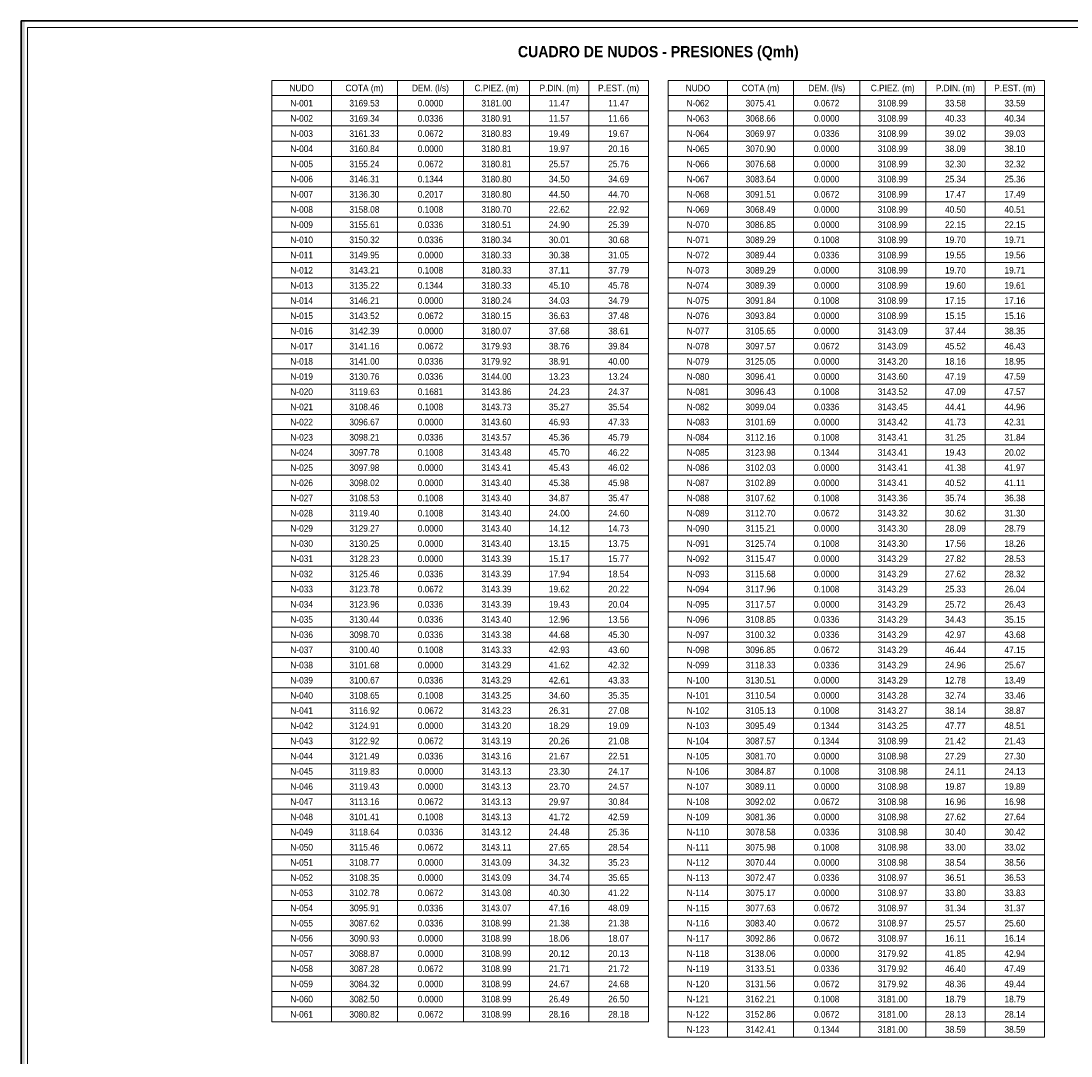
# Paper-space layout 'RD-03 CUADROS' of a CAD drawing. Header units: metres. Extents: x 25 to 831, y 10 to 584.
# Tile 1 of 4: x 25 to 343, y 270 to 584. Entities that reach past the tile are written whole.
import ezdxf
from ezdxf.enums import TextEntityAlignment as Align

# ---------------------------------------------------------------- set-up
doc = ezdxf.new("R2010")
doc.units = ezdxf.units.M
doc.layers.add('CH-FILL', color=7, linetype='Continuous', lineweight=0, true_color=0x17354a)
for name, color, linetype, lineweight in [('LAM-MARCO', 7, 'Continuous', 50), ('LAM-ROTULO', 7, 'Continuous', 35), ('LAM-TABLA', 7, 'Continuous', 18), ('LAM-TXT', 7, 'Continuous', 25)]:
    doc.layers.add(name, color=color, linetype=linetype, lineweight=lineweight)
doc.styles.add('CH-BOLD', font='Arialbd.ttf')
doc.styles.add('CH-TEXT', font='Arial.ttf')

psp = doc.layouts.new('RD-03 CUADROS')

# ---------------------------------------------------------------- linework, layer by layer
at = {"layer": 'CH-FILL', "true_color": 0x087e8b}
psp.add_solid([(25, 10), (26.1, 10), (25, 584), (26.1, 584)], dxfattribs=at)
at = {"layer": 'LAM-MARCO', "lineweight": 30, "true_color": 0x17354a}
psp.add_lwpolyline([(25, 10), (831, 10), (831, 584), (25, 584)], close=True, dxfattribs=at)
at = {"layer": 'LAM-ROTULO', "lineweight": 13, "true_color": 0xdce7ec}
psp.add_lwpolyline([(27, 12), (829, 12), (829, 582), (27, 582)], close=True, dxfattribs=at)
at = {"layer": 'LAM-TABLA', "lineweight": 9, "true_color": 0x8b9ba4}
for p, q in [((119, 566), (119, 280.8)), ((139, 566), (139, 280.8)), ((159, 566), (159, 280.8)), ((179, 566), (179, 280.8)), ((197, 566), (197, 280.8)), ((239, 566), (239, 276.2)), ((259, 566), (259, 276.2)), ((279, 566), (279, 276.2)), ((299, 566), (299, 276.2)), ((317, 566), (317, 276.2)), ((101, 561.4), (215, 561.4)), ((221, 561.4), (335, 561.4)), ((101, 556.8), (215, 556.8)), ((221, 556.8), (335, 556.8)), ((101, 552.2), (215, 552.2)), ((221, 552.2), (335, 552.2)), ((101, 547.6), (215, 547.6)), ((221, 547.6), (335, 547.6)), ((101, 543), (215, 543)), ((221, 543), (335, 543)), ((101, 538.4), (215, 538.4)), ((221, 538.4), (335, 538.4)), ((101, 533.8), (215, 533.8)), ((221, 533.8), (335, 533.8)), ((101, 529.2), (215, 529.2)), ((221, 529.2), (335, 529.2)), ((101, 524.6), (215, 524.6)), ((221, 524.6), (335, 524.6)), ((101, 520), (215, 520)), ((221, 520), (335, 520)), ((101, 515.4), (215, 515.4)), ((221, 515.4), (335, 515.4)), ((101, 510.8), (215, 510.8)), ((221, 510.8), (335, 510.8)), ((101, 506.2), (215, 506.2)), ((221, 506.2), (335, 506.2)), ((101, 501.6), (215, 501.6)), ((221, 501.6), (335, 501.6)), ((101, 497), (215, 497)), ((221, 497), (335, 497)), ((101, 492.4), (215, 492.4)), ((221, 492.4), (335, 492.4)), ((101, 487.8), (215, 487.8)), ((221, 487.8), (335, 487.8)), ((101, 483.2), (215, 483.2)), ((221, 483.2), (335, 483.2)), ((101, 478.6), (215, 478.6)), ((221, 478.6), (335, 478.6)), ((101, 474), (215, 474)), ((221, 474), (335, 474)), ((101, 469.4), (215, 469.4)), ((221, 469.4), (335, 469.4)), ((101, 464.8), (215, 464.8)), ((221, 464.8), (335, 464.8)), ((101, 460.2), (215, 460.2)), ((221, 460.2), (335, 460.2)), ((101, 455.6), (215, 455.6)), ((221, 455.6), (335, 455.6)), ((101, 451), (215, 451)), ((221, 451), (335, 451)), ((101, 446.4), (215, 446.4)), ((221, 446.4), (335, 446.4)), ((101, 441.8), (215, 441.8)), ((221, 441.8), (335, 441.8)), ((101, 437.2), (215, 437.2)), ((221, 437.2), (335, 437.2)), ((101, 432.6), (215, 432.6)), ((221, 432.6), (335, 432.6)), ((101, 428), (215, 428)), ((221, 428), (335, 428)), ((101, 423.4), (215, 423.4)), ((221, 423.4), (335, 423.4)), ((101, 418.8), (215, 418.8)), ((221, 418.8), (335, 418.8)), ((101, 414.2), (215, 414.2)), ((221, 414.2), (335, 414.2)), ((101, 409.6), (215, 409.6)), ((221, 409.6), (335, 409.6)), ((101, 405), (215, 405)), ((221, 405), (335, 405)), ((101, 400.4), (215, 400.4)), ((221, 400.4), (335, 400.4)), ((101, 395.8), (215, 395.8)), ((221, 395.8), (335, 395.8)), ((101, 391.2), (215, 391.2)), ((221, 391.2), (335, 391.2)), ((101, 386.6), (215, 386.6)), ((221, 386.6), (335, 386.6)), ((101, 382), (215, 382)), ((221, 382), (335, 382)), ((101, 377.4), (215, 377.4)), ((221, 377.4), (335, 377.4)), ((101, 372.8), (215, 372.8)), ((221, 372.8), (335, 372.8)), ((101, 368.2), (215, 368.2)), ((221, 368.2), (335, 368.2)), ((101, 363.6), (215, 363.6)), ((221, 363.6), (335, 363.6)), ((101, 359), (215, 359)), ((221, 359), (335, 359)), ((101, 354.4), (215, 354.4)), ((221, 354.4), (335, 354.4)), ((101, 349.8), (215, 349.8)), ((221, 349.8), (335, 349.8)), ((101, 345.2), (215, 345.2)), ((221, 345.2), (335, 345.2)), ((101, 340.6), (215, 340.6)), ((221, 340.6), (335, 340.6)), ((101, 336), (215, 336)), ((221, 336), (335, 336)), ((101, 331.4), (215, 331.4)), ((221, 331.4), (335, 331.4)), ((101, 326.8), (215, 326.8)), ((221, 326.8), (335, 326.8)), ((101, 322.2), (215, 322.2)), ((221, 322.2), (335, 322.2)), ((101, 317.6), (215, 317.6)), ((221, 317.6), (335, 317.6)), ((101, 313), (215, 313)), ((221, 313), (335, 313)), ((101, 308.4), (215, 308.4)), ((221, 308.4), (335, 308.4)), ((101, 303.8), (215, 303.8)), ((221, 303.8), (335, 303.8)), ((101, 299.2), (215, 299.2)), ((221, 299.2), (335, 299.2)), ((101, 294.6), (215, 294.6)), ((221, 294.6), (335, 294.6)), ((101, 290), (215, 290)), ((221, 290), (335, 290)), ((101, 285.4), (215, 285.4)), ((221, 285.4), (335, 285.4)), ((221, 280.8), (335, 280.8))]:
    psp.add_line(p, q, dxfattribs=at)
for points in [[(101, 280.8), (215, 280.8), (215, 566), (101, 566)], [(221, 276.2), (335, 276.2), (335, 566), (221, 566)]]:
    psp.add_lwpolyline(points, close=True, dxfattribs=at)

# ---------------------------------------------------------------- texts
at = {"layer": 'LAM-TXT', "true_color": 0x17354a, "style": 'CH-BOLD', "width": 0.9}
psp.add_text('CUADRO DE NUDOS - PRESIONES (Qmh)', height=3.4, dxfattribs=at).set_placement((218, 572), align=Align.BOTTOM_CENTER)
at = {"layer": 'LAM-TXT', "true_color": 0x253944, "style": 'CH-TEXT', "width": 0.9}
for s, p in [('NUDO', (110, 563.7)), ('COTA (m)', (129, 563.7)), ('DEM. (l/s)', (149, 563.7)), ('C.PIEZ. (m)', (169, 563.7)), ('P.DIN. (m)', (188, 563.7)), ('P.EST. (m)', (206, 563.7)), ('NUDO', (230, 563.7)), ('COTA (m)', (249, 563.7)), ('DEM. (l/s)', (269, 563.7)), ('C.PIEZ. (m)', (289, 563.7)), ('P.DIN. (m)', (308, 563.7)), ('P.EST. (m)', (326, 563.7)), ('N-001', (110, 559.1)), ('3169.53', (129, 559.1)), ('0.0000', (149, 559.1)), ('3181.00', (169, 559.1)), ('11.47', (188, 559.1)), ('11.47', (206, 559.1)), ('N-062', (230, 559.1)), ('3075.41', (249, 559.1)), ('0.0672', (269, 559.1)), ('3108.99', (289, 559.1)), ('33.58', (308, 559.1)), ('33.59', (326, 559.1)), ('N-002', (110, 554.5)), ('3169.34', (129, 554.5)), ('0.0336', (149, 554.5)), ('3180.91', (169, 554.5)), ('11.57', (188, 554.5)), ('11.66', (206, 554.5)), ('N-063', (230, 554.5)), ('3068.66', (249, 554.5)), ('0.0000', (269, 554.5)), ('3108.99', (289, 554.5)), ('40.33', (308, 554.5)), ('40.34', (326, 554.5)), ('N-003', (110, 549.9)), ('3161.33', (129, 549.9)), ('0.0672', (149, 549.9)), ('3180.83', (169, 549.9)), ('19.49', (188, 549.9)), ('19.67', (206, 549.9)), ('N-064', (230, 549.9)), ('3069.97', (249, 549.9)), ('0.0336', (269, 549.9)), ('3108.99', (289, 549.9)), ('39.02', (308, 549.9)), ('39.03', (326, 549.9)), ('N-004', (110, 545.3)), ('3160.84', (129, 545.3)), ('0.0000', (149, 545.3)), ('3180.81', (169, 545.3)), ('19.97', (188, 545.3)), ('20.16', (206, 545.3)), ('N-065', (230, 545.3)), ('3070.90', (249, 545.3)), ('0.0000', (269, 545.3)), ('3108.99', (289, 545.3)), ('38.09', (308, 545.3)), ('38.10', (326, 545.3)), ('N-005', (110, 540.7)), ('3155.24', (129, 540.7)), ('0.0672', (149, 540.7)), ('3180.81', (169, 540.7)), ('25.57', (188, 540.7)), ('25.76', (206, 540.7)), ('N-066', (230, 540.7)), ('3076.68', (249, 540.7)), ('0.0000', (269, 540.7)), ('3108.99', (289, 540.7)), ('32.30', (308, 540.7)), ('32.32', (326, 540.7)), ('N-006', (110, 536.1)), ('3146.31', (129, 536.1)), ('0.1344', (149, 536.1)), ('3180.80', (169, 536.1)), ('34.50', (188, 536.1)), ('34.69', (206, 536.1)), ('N-067', (230, 536.1)), ('3083.64', (249, 536.1)), ('0.0000', (269, 536.1)), ('3108.99', (289, 536.1)), ('25.34', (308, 536.1)), ('25.36', (326, 536.1)), ('N-007', (110, 531.5)), ('3136.30', (129, 531.5)), ('0.2017', (149, 531.5)), ('3180.80', (169, 531.5)), ('44.50', (188, 531.5)), ('44.70', (206, 531.5)), ('N-068', (230, 531.5)), ('3091.51', (249, 531.5)), ('0.0672', (269, 531.5)), ('3108.99', (289, 531.5)), ('17.47', (308, 531.5)), ('17.49', (326, 531.5)), ('N-008', (110, 526.9)), ('3158.08', (129, 526.9)), ('0.1008', (149, 526.9)), ('3180.70', (169, 526.9)), ('22.62', (188, 526.9)), ('22.92', (206, 526.9)), ('N-069', (230, 526.9)), ('3068.49', (249, 526.9)), ('0.0000', (269, 526.9)), ('3108.99', (289, 526.9)), ('40.50', (308, 526.9)), ('40.51', (326, 526.9)), ('N-009', (110, 522.3)), ('3155.61', (129, 522.3)), ('0.0336', (149, 522.3)), ('3180.51', (169, 522.3)), ('24.90', (188, 522.3)), ('25.39', (206, 522.3)), ('N-070', (230, 522.3)), ('3086.85', (249, 522.3)), ('0.0000', (269, 522.3)), ('3108.99', (289, 522.3)), ('22.15', (308, 522.3)), ('22.15', (326, 522.3)), ('N-010', (110, 517.7)), ('3150.32', (129, 517.7)), ('0.0336', (149, 517.7)), ('3180.34', (169, 517.7)), ('30.01', (188, 517.7)), ('30.68', (206, 517.7)), ('N-071', (230, 517.7)), ('3089.29', (249, 517.7)), ('0.1008', (269, 517.7)), ('3108.99', (289, 517.7)), ('19.70', (308, 517.7)), ('19.71', (326, 517.7)), ('N-011', (110, 513.1)), ('3149.95', (129, 513.1)), ('0.0000', (149, 513.1)), ('3180.33', (169, 513.1)), ('30.38', (188, 513.1)), ('31.05', (206, 513.1)), ('N-072', (230, 513.1)), ('3089.44', (249, 513.1)), ('0.0336', (269, 513.1)), ('3108.99', (289, 513.1)), ('19.55', (308, 513.1)), ('19.56', (326, 513.1)), ('N-012', (110, 508.5)), ('3143.21', (129, 508.5)), ('0.1008', (149, 508.5)), ('3180.33', (169, 508.5)), ('37.11', (188, 508.5)), ('37.79', (206, 508.5)), ('N-073', (230, 508.5)), ('3089.29', (249, 508.5)), ('0.0000', (269, 508.5)), ('3108.99', (289, 508.5)), ('19.70', (308, 508.5)), ('19.71', (326, 508.5)), ('N-013', (110, 503.9)), ('3135.22', (129, 503.9)), ('0.1344', (149, 503.9)), ('3180.33', (169, 503.9)), ('45.10', (188, 503.9)), ('45.78', (206, 503.9)), ('N-074', (230, 503.9)), ('3089.39', (249, 503.9)), ('0.0000', (269, 503.9)), ('3108.99', (289, 503.9)), ('19.60', (308, 503.9)), ('19.61', (326, 503.9)), ('N-014', (110, 499.3)), ('3146.21', (129, 499.3)), ('0.0000', (149, 499.3)), ('3180.24', (169, 499.3)), ('34.03', (188, 499.3)), ('34.79', (206, 499.3)), ('N-075', (230, 499.3)), ('3091.84', (249, 499.3)), ('0.1008', (269, 499.3)), ('3108.99', (289, 499.3)), ('17.15', (308, 499.3)), ('17.16', (326, 499.3)), ('N-015', (110, 494.7)), ('3143.52', (129, 494.7)), ('0.0672', (149, 494.7)), ('3180.15', (169, 494.7)), ('36.63', (188, 494.7)), ('37.48', (206, 494.7)), ('N-076', (230, 494.7)), ('3093.84', (249, 494.7)), ('0.0000', (269, 494.7)), ('3108.99', (289, 494.7)), ('15.15', (308, 494.7)), ('15.16', (326, 494.7)), ('N-016', (110, 490.1)), ('3142.39', (129, 490.1)), ('0.0000', (149, 490.1)), ('3180.07', (169, 490.1)), ('37.68', (188, 490.1)), ('38.61', (206, 490.1)), ('N-077', (230, 490.1)), ('3105.65', (249, 490.1)), ('0.0000', (269, 490.1)), ('3143.09', (289, 490.1)), ('37.44', (308, 490.1)), ('38.35', (326, 490.1)), ('N-017', (110, 485.5)), ('3141.16', (129, 485.5)), ('0.0672', (149, 485.5)), ('3179.93', (169, 485.5)), ('38.76', (188, 485.5)), ('39.84', (206, 485.5)), ('N-078', (230, 485.5)), ('3097.57', (249, 485.5)), ('0.0672', (269, 485.5)), ('3143.09', (289, 485.5)), ('45.52', (308, 485.5)), ('46.43', (326, 485.5)), ('N-018', (110, 480.9)), ('3141.00', (129, 480.9)), ('0.0336', (149, 480.9)), ('3179.92', (169, 480.9)), ('38.91', (188, 480.9)), ('40.00', (206, 480.9)), ('N-079', (230, 480.9)), ('3125.05', (249, 480.9)), ('0.0000', (269, 480.9)), ('3143.20', (289, 480.9)), ('18.16', (308, 480.9)), ('18.95', (326, 480.9)), ('N-019', (110, 476.3)), ('3130.76', (129, 476.3)), ('0.0336', (149, 476.3)), ('3144.00', (169, 476.3)), ('13.23', (188, 476.3)), ('13.24', (206, 476.3)), ('N-080', (230, 476.3)), ('3096.41', (249, 476.3)), ('0.0000', (269, 476.3)), ('3143.60', (289, 476.3)), ('47.19', (308, 476.3)), ('47.59', (326, 476.3)), ('N-020', (110, 471.7)), ('3119.63', (129, 471.7)), ('0.1681', (149, 471.7)), ('3143.86', (169, 471.7)), ('24.23', (188, 471.7)), ('24.37', (206, 471.7)), ('N-081', (230, 471.7)), ('3096.43', (249, 471.7)), ('0.1008', (269, 471.7)), ('3143.52', (289, 471.7)), ('47.09', (308, 471.7)), ('47.57', (326, 471.7)), ('N-021', (110, 467.1)), ('3108.46', (129, 467.1)), ('0.1008', (149, 467.1)), ('3143.73', (169, 467.1)), ('35.27', (188, 467.1)), ('35.54', (206, 467.1)), ('N-082', (230, 467.1)), ('3099.04', (249, 467.1)), ('0.0336', (269, 467.1)), ('3143.45', (289, 467.1)), ('44.41', (308, 467.1)), ('44.96', (326, 467.1)), ('N-022', (110, 462.5)), ('3096.67', (129, 462.5)), ('0.0000', (149, 462.5)), ('3143.60', (169, 462.5)), ('46.93', (188, 462.5)), ('47.33', (206, 462.5)), ('N-083', (230, 462.5)), ('3101.69', (249, 462.5)), ('0.0000', (269, 462.5)), ('3143.42', (289, 462.5)), ('41.73', (308, 462.5)), ('42.31', (326, 462.5)), ('N-023', (110, 457.9)), ('3098.21', (129, 457.9)), ('0.0336', (149, 457.9)), ('3143.57', (169, 457.9)), ('45.36', (188, 457.9)), ('45.79', (206, 457.9)), ('N-084', (230, 457.9)), ('3112.16', (249, 457.9)), ('0.1008', (269, 457.9)), ('3143.41', (289, 457.9)), ('31.25', (308, 457.9)), ('31.84', (326, 457.9)), ('N-024', (110, 453.3)), ('3097.78', (129, 453.3)), ('0.1008', (149, 453.3)), ('3143.48', (169, 453.3)), ('45.70', (188, 453.3)), ('46.22', (206, 453.3)), ('N-085', (230, 453.3)), ('3123.98', (249, 453.3)), ('0.1344', (269, 453.3)), ('3143.41', (289, 453.3)), ('19.43', (308, 453.3)), ('20.02', (326, 453.3)), ('N-025', (110, 448.7)), ('3097.98', (129, 448.7)), ('0.0000', (149, 448.7)), ('3143.41', (169, 448.7)), ('45.43', (188, 448.7)), ('46.02', (206, 448.7)), ('N-086', (230, 448.7)), ('3102.03', (249, 448.7)), ('0.0000', (269, 448.7)), ('3143.41', (289, 448.7)), ('41.38', (308, 448.7)), ('41.97', (326, 448.7)), ('N-026', (110, 444.1)), ('3098.02', (129, 444.1)), ('0.0000', (149, 444.1)), ('3143.40', (169, 444.1)), ('45.38', (188, 444.1)), ('45.98', (206, 444.1)), ('N-087', (230, 444.1)), ('3102.89', (249, 444.1)), ('0.0000', (269, 444.1)), ('3143.41', (289, 444.1)), ('40.52', (308, 444.1)), ('41.11', (326, 444.1)), ('N-027', (110, 439.5)), ('3108.53', (129, 439.5)), ('0.1008', (149, 439.5)), ('3143.40', (169, 439.5)), ('34.87', (188, 439.5)), ('35.47', (206, 439.5)), ('N-088', (230, 439.5)), ('3107.62', (249, 439.5)), ('0.1008', (269, 439.5)), ('3143.36', (289, 439.5)), ('35.74', (308, 439.5)), ('36.38', (326, 439.5)), ('N-028', (110, 434.9)), ('3119.40', (129, 434.9)), ('0.1008', (149, 434.9)), ('3143.40', (169, 434.9)), ('24.00', (188, 434.9)), ('24.60', (206, 434.9)), ('N-089', (230, 434.9)), ('3112.70', (249, 434.9)), ('0.0672', (269, 434.9)), ('3143.32', (289, 434.9)), ('30.62', (308, 434.9)), ('31.30', (326, 434.9)), ('N-029', (110, 430.3)), ('3129.27', (129, 430.3)), ('0.0000', (149, 430.3)), ('3143.40', (169, 430.3)), ('14.12', (188, 430.3)), ('14.73', (206, 430.3)), ('N-090', (230, 430.3)), ('3115.21', (249, 430.3)), ('0.0000', (269, 430.3)), ('3143.30', (289, 430.3)), ('28.09', (308, 430.3)), ('28.79', (326, 430.3)), ('N-030', (110, 425.7)), ('3130.25', (129, 425.7)), ('0.0000', (149, 425.7)), ('3143.40', (169, 425.7)), ('13.15', (188, 425.7)), ('13.75', (206, 425.7)), ('N-091', (230, 425.7)), ('3125.74', (249, 425.7)), ('0.1008', (269, 425.7)), ('3143.30', (289, 425.7)), ('17.56', (308, 425.7)), ('18.26', (326, 425.7)), ('N-031', (110, 421.1)), ('3128.23', (129, 421.1)), ('0.0000', (149, 421.1)), ('3143.39', (169, 421.1)), ('15.17', (188, 421.1)), ('15.77', (206, 421.1)), ('N-092', (230, 421.1)), ('3115.47', (249, 421.1)), ('0.0000', (269, 421.1)), ('3143.29', (289, 421.1)), ('27.82', (308, 421.1)), ('28.53', (326, 421.1)), ('N-032', (110, 416.5)), ('3125.46', (129, 416.5)), ('0.0336', (149, 416.5)), ('3143.39', (169, 416.5)), ('17.94', (188, 416.5)), ('18.54', (206, 416.5)), ('N-093', (230, 416.5)), ('3115.68', (249, 416.5)), ('0.0000', (269, 416.5)), ('3143.29', (289, 416.5)), ('27.62', (308, 416.5)), ('28.32', (326, 416.5)), ('N-033', (110, 411.9)), ('3123.78', (129, 411.9)), ('0.0672', (149, 411.9)), ('3143.39', (169, 411.9)), ('19.62', (188, 411.9)), ('20.22', (206, 411.9)), ('N-094', (230, 411.9)), ('3117.96', (249, 411.9)), ('0.1008', (269, 411.9)), ('3143.29', (289, 411.9)), ('25.33', (308, 411.9)), ('26.04', (326, 411.9)), ('N-034', (110, 407.3)), ('3123.96', (129, 407.3)), ('0.0336', (149, 407.3)), ('3143.39', (169, 407.3)), ('19.43', (188, 407.3)), ('20.04', (206, 407.3)), ('N-095', (230, 407.3)), ('3117.57', (249, 407.3)), ('0.0000', (269, 407.3)), ('3143.29', (289, 407.3)), ('25.72', (308, 407.3)), ('26.43', (326, 407.3)), ('N-035', (110, 402.7)), ('3130.44', (129, 402.7)), ('0.0336', (149, 402.7)), ('3143.40', (169, 402.7)), ('12.96', (188, 402.7)), ('13.56', (206, 402.7)), ('N-096', (230, 402.7)), ('3108.85', (249, 402.7)), ('0.0336', (269, 402.7)), ('3143.29', (289, 402.7)), ('34.43', (308, 402.7)), ('35.15', (326, 402.7)), ('N-036', (110, 398.1)), ('3098.70', (129, 398.1)), ('0.0336', (149, 398.1)), ('3143.38', (169, 398.1)), ('44.68', (188, 398.1)), ('45.30', (206, 398.1)), ('N-097', (230, 398.1)), ('3100.32', (249, 398.1)), ('0.0336', (269, 398.1)), ('3143.29', (289, 398.1)), ('42.97', (308, 398.1)), ('43.68', (326, 398.1)), ('N-037', (110, 393.5)), ('3100.40', (129, 393.5)), ('0.1008', (149, 393.5)), ('3143.33', (169, 393.5)), ('42.93', (188, 393.5)), ('43.60', (206, 393.5)), ('N-098', (230, 393.5)), ('3096.85', (249, 393.5)), ('0.0672', (269, 393.5)), ('3143.29', (289, 393.5)), ('46.44', (308, 393.5)), ('47.15', (326, 393.5)), ('N-038', (110, 388.9)), ('3101.68', (129, 388.9)), ('0.0000', (149, 388.9)), ('3143.29', (169, 388.9)), ('41.62', (188, 388.9)), ('42.32', (206, 388.9)), ('N-099', (230, 388.9)), ('3118.33', (249, 388.9)), ('0.0336', (269, 388.9)), ('3143.29', (289, 388.9)), ('24.96', (308, 388.9)), ('25.67', (326, 388.9)), ('N-039', (110, 384.3)), ('3100.67', (129, 384.3)), ('0.0336', (149, 384.3)), ('3143.29', (169, 384.3)), ('42.61', (188, 384.3)), ('43.33', (206, 384.3)), ('N-100', (230, 384.3)), ('3130.51', (249, 384.3)), ('0.0000', (269, 384.3)), ('3143.29', (289, 384.3)), ('12.78', (308, 384.3)), ('13.49', (326, 384.3)), ('N-040', (110, 379.7)), ('3108.65', (129, 379.7)), ('0.1008', (149, 379.7)), ('3143.25', (169, 379.7)), ('34.60', (188, 379.7)), ('35.35', (206, 379.7)), ('N-101', (230, 379.7)), ('3110.54', (249, 379.7)), ('0.0000', (269, 379.7)), ('3143.28', (289, 379.7)), ('32.74', (308, 379.7)), ('33.46', (326, 379.7)), ('N-041', (110, 375.1)), ('3116.92', (129, 375.1)), ('0.0672', (149, 375.1)), ('3143.23', (169, 375.1)), ('26.31', (188, 375.1)), ('27.08', (206, 375.1)), ('N-102', (230, 375.1)), ('3105.13', (249, 375.1)), ('0.1008', (269, 375.1)), ('3143.27', (289, 375.1)), ('38.14', (308, 375.1)), ('38.87', (326, 375.1)), ('N-042', (110, 370.5)), ('3124.91', (129, 370.5)), ('0.0000', (149, 370.5)), ('3143.20', (169, 370.5)), ('18.29', (188, 370.5)), ('19.09', (206, 370.5)), ('N-103', (230, 370.5)), ('3095.49', (249, 370.5)), ('0.1344', (269, 370.5)), ('3143.25', (289, 370.5)), ('47.77', (308, 370.5)), ('48.51', (326, 370.5)), ('N-043', (110, 365.9)), ('3122.92', (129, 365.9)), ('0.0672', (149, 365.9)), ('3143.19', (169, 365.9)), ('20.26', (188, 365.9)), ('21.08', (206, 365.9)), ('N-104', (230, 365.9)), ('3087.57', (249, 365.9)), ('0.1344', (269, 365.9)), ('3108.99', (289, 365.9)), ('21.42', (308, 365.9)), ('21.43', (326, 365.9)), ('N-044', (110, 361.3)), ('3121.49', (129, 361.3)), ('0.0336', (149, 361.3)), ('3143.16', (169, 361.3)), ('21.67', (188, 361.3)), ('22.51', (206, 361.3)), ('N-105', (230, 361.3)), ('3081.70', (249, 361.3)), ('0.0000', (269, 361.3)), ('3108.98', (289, 361.3)), ('27.29', (308, 361.3)), ('27.30', (326, 361.3)), ('N-045', (110, 356.7)), ('3119.83', (129, 356.7)), ('0.0000', (149, 356.7)), ('3143.13', (169, 356.7)), ('23.30', (188, 356.7)), ('24.17', (206, 356.7)), ('N-106', (230, 356.7)), ('3084.87', (249, 356.7)), ('0.1008', (269, 356.7)), ('3108.98', (289, 356.7)), ('24.11', (308, 356.7)), ('24.13', (326, 356.7)), ('N-046', (110, 352.1)), ('3119.43', (129, 352.1)), ('0.0000', (149, 352.1)), ('3143.13', (169, 352.1)), ('23.70', (188, 352.1)), ('24.57', (206, 352.1)), ('N-107', (230, 352.1)), ('3089.11', (249, 352.1)), ('0.0000', (269, 352.1)), ('3108.98', (289, 352.1)), ('19.87', (308, 352.1)), ('19.89', (326, 352.1)), ('N-047', (110, 347.5)), ('3113.16', (129, 347.5)), ('0.0672', (149, 347.5)), ('3143.13', (169, 347.5)), ('29.97', (188, 347.5)), ('30.84', (206, 347.5)), ('N-108', (230, 347.5)), ('3092.02', (249, 347.5)), ('0.0672', (269, 347.5)), ('3108.98', (289, 347.5)), ('16.96', (308, 347.5)), ('16.98', (326, 347.5)), ('N-048', (110, 342.9)), ('3101.41', (129, 342.9)), ('0.1008', (149, 342.9)), ('3143.13', (169, 342.9)), ('41.72', (188, 342.9)), ('42.59', (206, 342.9)), ('N-109', (230, 342.9)), ('3081.36', (249, 342.9)), ('0.0000', (269, 342.9)), ('3108.98', (289, 342.9)), ('27.62', (308, 342.9)), ('27.64', (326, 342.9)), ('N-049', (110, 338.3)), ('3118.64', (129, 338.3)), ('0.0336', (149, 338.3)), ('3143.12', (169, 338.3)), ('24.48', (188, 338.3)), ('25.36', (206, 338.3)), ('N-110', (230, 338.3)), ('3078.58', (249, 338.3)), ('0.0336', (269, 338.3)), ('3108.98', (289, 338.3)), ('30.40', (308, 338.3)), ('30.42', (326, 338.3)), ('N-050', (110, 333.7)), ('3115.46', (129, 333.7)), ('0.0672', (149, 333.7)), ('3143.11', (169, 333.7)), ('27.65', (188, 333.7)), ('28.54', (206, 333.7)), ('N-111', (230, 333.7)), ('3075.98', (249, 333.7)), ('0.1008', (269, 333.7)), ('3108.98', (289, 333.7)), ('33.00', (308, 333.7)), ('33.02', (326, 333.7)), ('N-051', (110, 329.1)), ('3108.77', (129, 329.1)), ('0.0000', (149, 329.1)), ('3143.09', (169, 329.1)), ('34.32', (188, 329.1)), ('35.23', (206, 329.1)), ('N-112', (230, 329.1)), ('3070.44', (249, 329.1)), ('0.0000', (269, 329.1)), ('3108.98', (289, 329.1)), ('38.54', (308, 329.1)), ('38.56', (326, 329.1)), ('N-052', (110, 324.5)), ('3108.35', (129, 324.5)), ('0.0000', (149, 324.5)), ('3143.09', (169, 324.5)), ('34.74', (188, 324.5)), ('35.65', (206, 324.5)), ('N-113', (230, 324.5)), ('3072.47', (249, 324.5)), ('0.0336', (269, 324.5)), ('3108.97', (289, 324.5)), ('36.51', (308, 324.5)), ('36.53', (326, 324.5)), ('N-053', (110, 319.9)), ('3102.78', (129, 319.9)), ('0.0672', (149, 319.9)), ('3143.08', (169, 319.9)), ('40.30', (188, 319.9)), ('41.22', (206, 319.9)), ('N-114', (230, 319.9)), ('3075.17', (249, 319.9)), ('0.0000', (269, 319.9)), ('3108.97', (289, 319.9)), ('33.80', (308, 319.9)), ('33.83', (326, 319.9)), ('N-054', (110, 315.3)), ('3095.91', (129, 315.3)), ('0.0336', (149, 315.3)), ('3143.07', (169, 315.3)), ('47.16', (188, 315.3)), ('48.09', (206, 315.3)), ('N-115', (230, 315.3)), ('3077.63', (249, 315.3)), ('0.0672', (269, 315.3)), ('3108.97', (289, 315.3)), ('31.34', (308, 315.3)), ('31.37', (326, 315.3)), ('N-055', (110, 310.7)), ('3087.62', (129, 310.7)), ('0.0336', (149, 310.7)), ('3108.99', (169, 310.7)), ('21.38', (188, 310.7)), ('21.38', (206, 310.7)), ('N-116', (230, 310.7)), ('3083.40', (249, 310.7)), ('0.0672', (269, 310.7)), ('3108.97', (289, 310.7)), ('25.57', (308, 310.7)), ('25.60', (326, 310.7)), ('N-056', (110, 306.1)), ('3090.93', (129, 306.1)), ('0.0000', (149, 306.1)), ('3108.99', (169, 306.1)), ('18.06', (188, 306.1)), ('18.07', (206, 306.1)), ('N-117', (230, 306.1)), ('3092.86', (249, 306.1)), ('0.0672', (269, 306.1)), ('3108.97', (289, 306.1)), ('16.11', (308, 306.1)), ('16.14', (326, 306.1)), ('N-057', (110, 301.5)), ('3088.87', (129, 301.5)), ('0.0000', (149, 301.5)), ('3108.99', (169, 301.5)), ('20.12', (188, 301.5)), ('20.13', (206, 301.5)), ('N-118', (230, 301.5)), ('3138.06', (249, 301.5)), ('0.0000', (269, 301.5)), ('3179.92', (289, 301.5)), ('41.85', (308, 301.5)), ('42.94', (326, 301.5)), ('N-058', (110, 296.9)), ('3087.28', (129, 296.9)), ('0.0672', (149, 296.9)), ('3108.99', (169, 296.9)), ('21.71', (188, 296.9)), ('21.72', (206, 296.9)), ('N-119', (230, 296.9)), ('3133.51', (249, 296.9)), ('0.0336', (269, 296.9)), ('3179.92', (289, 296.9)), ('46.40', (308, 296.9)), ('47.49', (326, 296.9)), ('N-059', (110, 292.3)), ('3084.32', (129, 292.3)), ('0.0000', (149, 292.3)), ('3108.99', (169, 292.3)), ('24.67', (188, 292.3)), ('24.68', (206, 292.3)), ('N-120', (230, 292.3)), ('3131.56', (249, 292.3)), ('0.0672', (269, 292.3)), ('3179.92', (289, 292.3)), ('48.36', (308, 292.3)), ('49.44', (326, 292.3)), ('N-060', (110, 287.7)), ('3082.50', (129, 287.7)), ('0.0000', (149, 287.7)), ('3108.99', (169, 287.7)), ('26.49', (188, 287.7)), ('26.50', (206, 287.7)), ('N-121', (230, 287.7)), ('3162.21', (249, 287.7)), ('0.1008', (269, 287.7)), ('3181.00', (289, 287.7)), ('18.79', (308, 287.7)), ('18.79', (326, 287.7)), ('N-061', (110, 283.1)), ('3080.82', (129, 283.1)), ('0.0672', (149, 283.1)), ('3108.99', (169, 283.1)), ('28.16', (188, 283.1)), ('28.18', (206, 283.1)), ('N-122', (230, 283.1)), ('3152.86', (249, 283.1)), ('0.0672', (269, 283.1)), ('3181.00', (289, 283.1)), ('28.13', (308, 283.1)), ('28.14', (326, 283.1)), ('N-123', (230, 278.5)), ('3142.41', (249, 278.5)), ('0.1344', (269, 278.5)), ('3181.00', (289, 278.5)), ('38.59', (308, 278.5)), ('38.59', (326, 278.5))]:
    psp.add_text(s, height=2, dxfattribs=at).set_placement(p, align=Align.MIDDLE_CENTER)

doc.saveas('drawing.dxf')
